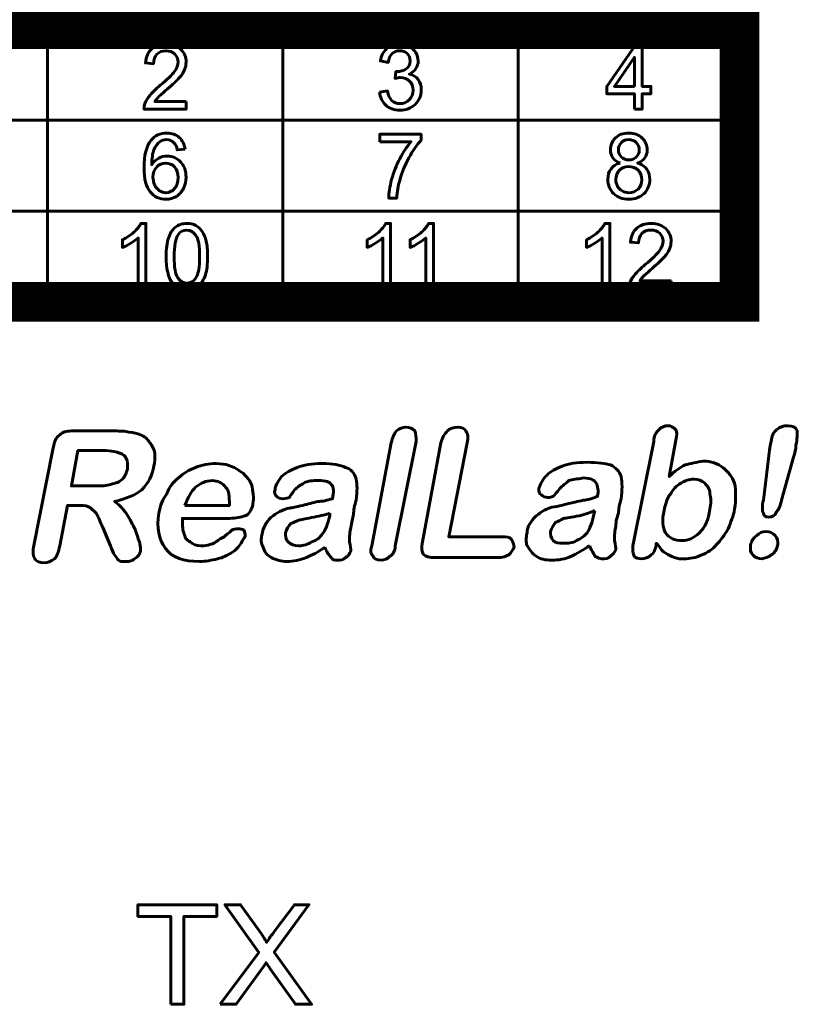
# Model space of a CAD drawing. Header units: millimetres. Extents: x -13 to 39, y -19 to 89.
# Tile 9 of 14: x 1 to 13, y 56 to 71. Entities that reach past the tile are written whole.
import ezdxf

# ---------------------------------------------------------------- set-up
doc = ezdxf.new("R2010")
doc.units = ezdxf.units.MM
doc.linetypes.add('K5LT_BASIC', pattern=[0])

msp = doc.modelspace()

# ---------------------------------------------------------------- linework, layer by layer
at = {"color": 150, "linetype": 'K5LT_BASIC', "lineweight": 60, "true_color": 0x0080ff}
for p, q in [((1.457, 70.701), (1.457, 66.554)), ((5.039, 66.554), (5.039, 70.701)), ((8.621, 70.701), (8.621, 66.554)), ((-1.91, 69.319), (11.989, 69.319)), ((-1.91, 67.936), (11.989, 67.936))]:
    msp.add_line(p, q, dxfattribs=at)
at = {"color": 150, "linetype": 'K5LT_BASIC', "true_color": 0x0080ff, "const_width": 0.6}
msp.add_lwpolyline([(-1.91, 66.554), (11.989, 66.554), (11.989, 70.701), (-1.91, 70.701)], close=True, dxfattribs=at)
at = {"color": 150, "linetype": 'K5LT_BASIC', "lineweight": 60, "true_color": 0x0080ff}
for points, knots in [([(3.57, 69.601), (3.57, 69.601), (3.57, 69.486), (3.57, 69.486), (2.927, 69.486), (2.927, 69.486), (2.927, 69.515), (2.931, 69.543), (2.941, 69.57), (2.958, 69.614), (2.984, 69.658), (3.021, 69.701), (3.057, 69.744), (3.109, 69.793), (3.176, 69.849), (3.281, 69.937), (3.353, 70.007), (3.39, 70.058), (3.428, 70.109), (3.446, 70.158), (3.446, 70.204), (3.446, 70.252), (3.429, 70.292), (3.395, 70.325), (3.362, 70.358), (3.317, 70.374), (3.263, 70.374), (3.205, 70.374), (3.159, 70.357), (3.125, 70.322), (3.09, 70.288), (3.073, 70.239), (3.072, 70.178), (3.072, 70.178), (2.95, 70.19), (2.95, 70.19), (2.959, 70.283), (2.99, 70.353), (3.045, 70.402), (3.1, 70.451), (3.173, 70.475), (3.266, 70.475), (3.359, 70.475), (3.432, 70.449), (3.487, 70.396), (3.541, 70.344), (3.568, 70.279), (3.568, 70.201), (3.568, 70.162), (3.56, 70.123), (3.544, 70.085), (3.528, 70.047), (3.502, 70.006), (3.465, 69.964), (3.428, 69.922), (3.367, 69.864), (3.282, 69.791), (3.21, 69.73), (3.164, 69.689), (3.144, 69.667), (3.123, 69.645), (3.107, 69.623), (3.093, 69.601), (3.093, 69.601), (3.57, 69.601), (3.57, 69.601)], [0, 0, 0, 0, 0.045455, 0.045455, 0.090909, 0.090909, 0.090909, 0.136364, 0.136364, 0.136364, 0.181818, 0.181818, 0.181818, 0.227273, 0.227273, 0.227273, 0.272727, 0.272727, 0.272727, 0.318182, 0.318182, 0.318182, 0.363636, 0.363636, 0.363636, 0.409091, 0.409091, 0.409091, 0.454545, 0.454545, 0.454545, 0.5, 0.5, 0.5, 0.545455, 0.545455, 0.545455, 0.590909, 0.590909, 0.590909, 0.636364, 0.636364, 0.636364, 0.681818, 0.681818, 0.681818, 0.727273, 0.727273, 0.727273, 0.772727, 0.772727, 0.772727, 0.818182, 0.818182, 0.818182, 0.863636, 0.863636, 0.863636, 0.909091, 0.909091, 0.909091, 0.954545, 0.954545, 0.954545, 1, 1, 1, 1]), ([(6.511, 69.747), (6.511, 69.747), (6.631, 69.764), (6.631, 69.764), (6.644, 69.695), (6.667, 69.645), (6.7, 69.615), (6.733, 69.585), (6.773, 69.57), (6.821, 69.57), (6.877, 69.57), (6.925, 69.589), (6.963, 69.629), (7.002, 69.668), (7.021, 69.717), (7.021, 69.775), (7.021, 69.831), (7.003, 69.877), (6.967, 69.913), (6.931, 69.949), (6.886, 69.967), (6.831, 69.967), (6.808, 69.967), (6.78, 69.962), (6.747, 69.953), (6.747, 69.953), (6.76, 70.059), (6.76, 70.059), (6.768, 70.058), (6.774, 70.058), (6.779, 70.058), (6.83, 70.058), (6.876, 70.072), (6.916, 70.098), (6.957, 70.125), (6.977, 70.166), (6.977, 70.222), (6.977, 70.266), (6.963, 70.303), (6.903, 70.361), (6.865, 70.376), (6.818, 70.376), (6.772, 70.376), (6.733, 70.361), (6.702, 70.331), (6.672, 70.301), (6.652, 70.257), (6.643, 70.197), (6.643, 70.197), (6.524, 70.219), (6.524, 70.219), (6.538, 70.3), (6.571, 70.363), (6.623, 70.408), (6.674, 70.453), (6.739, 70.475), (6.816, 70.475), (6.868, 70.475), (6.917, 70.463), (6.962, 70.44), (7.006, 70.417), (7.04, 70.386), (7.064, 70.346), (7.088, 70.306), (7.099, 70.264), (7.099, 70.219), (7.099, 70.177), (7.088, 70.138), (7.066, 70.104), (7.043, 70.069), (7.01, 70.041), (6.966, 70.02), (7.023, 70.007), (7.067, 69.979), (7.099, 69.937), (7.131, 69.894), (7.147, 69.841), (7.147, 69.778), (7.147, 69.692), (7.116, 69.619), (7.054, 69.559), (6.992, 69.499), (6.914, 69.469), (6.82, 69.469), (6.735, 69.469), (6.664, 69.495), (6.608, 69.547), (6.551, 69.598), (6.519, 69.665), (6.511, 69.747)], [0, 0, 0, 0, 0.033333, 0.033333, 0.033333, 0.066667, 0.066667, 0.066667, 0.1, 0.1, 0.1, 0.133333, 0.133333, 0.133333, 0.166667, 0.166667, 0.166667, 0.2, 0.2, 0.2, 0.233333, 0.233333, 0.233333, 0.266667, 0.266667, 0.266667, 0.3, 0.3, 0.3, 0.333333, 0.333333, 0.333333, 0.366667, 0.366667, 0.366667, 0.4, 0.4, 0.4, 0.433333, 0.433333, 0.466667, 0.466667, 0.466667, 0.5, 0.5, 0.5, 0.533333, 0.533333, 0.533333, 0.566667, 0.566667, 0.566667, 0.6, 0.6, 0.6, 0.633333, 0.633333, 0.633333, 0.666667, 0.666667, 0.666667, 0.7, 0.7, 0.7, 0.733333, 0.733333, 0.733333, 0.766667, 0.766667, 0.766667, 0.8, 0.8, 0.8, 0.833333, 0.833333, 0.833333, 0.866667, 0.866667, 0.866667, 0.9, 0.9, 0.9, 0.933333, 0.933333, 0.933333, 0.966667, 0.966667, 0.966667, 1, 1, 1, 1]), ([(10.39, 69.486), (10.39, 69.486), (10.39, 69.721), (10.39, 69.721), (9.969, 69.721), (9.969, 69.721), (9.969, 69.832), (9.969, 69.832), (10.412, 70.471), (10.412, 70.471), (10.509, 70.471), (10.509, 70.471), (10.509, 69.832), (10.509, 69.832), (10.641, 69.832), (10.641, 69.832), (10.641, 69.721), (10.641, 69.721), (10.509, 69.721), (10.509, 69.721), (10.509, 69.486), (10.509, 69.486), (10.39, 69.486), (10.39, 69.486)], [0, 0, 0, 0, 0.090909, 0.090909, 0.181818, 0.181818, 0.272727, 0.272727, 0.363636, 0.363636, 0.454545, 0.454545, 0.545455, 0.545455, 0.636364, 0.636364, 0.727273, 0.727273, 0.818182, 0.818182, 0.909091, 0.909091, 1, 1, 1, 1]), ([(10.39, 69.832), (10.39, 69.832), (10.39, 70.275), (10.39, 70.275), (10.086, 69.832), (10.086, 69.832), (10.39, 69.832), (10.39, 69.832)], [0, 0, 0, 0, 0.333333, 0.333333, 0.666667, 0.666667, 1, 1, 1, 1]), ([(3.552, 68.877), (3.552, 68.877), (3.434, 68.867), (3.434, 68.867), (3.424, 68.915), (3.409, 68.949), (3.389, 68.971), (3.357, 69.005), (3.317, 69.023), (3.269, 69.023), (3.231, 69.023), (3.197, 69.012), (3.168, 68.99), (3.131, 68.963), (3.101, 68.922), (3.079, 68.869), (3.058, 68.816), (3.046, 68.74), (3.046, 68.641), (3.074, 68.686), (3.109, 68.719), (3.151, 68.74), (3.192, 68.761), (3.236, 68.772), (3.281, 68.772), (3.361, 68.772), (3.429, 68.742), (3.485, 68.683), (3.54, 68.624), (3.568, 68.547), (3.568, 68.453), (3.568, 68.391), (3.555, 68.334), (3.529, 68.28), (3.503, 68.227), (3.467, 68.187), (3.421, 68.158), (3.375, 68.13), (3.323, 68.116), (3.264, 68.116), (3.165, 68.116), (3.084, 68.153), (3.022, 68.227), (2.959, 68.301), (2.928, 68.423), (2.928, 68.594), (2.928, 68.784), (2.962, 68.922), (3.032, 69.009), (3.092, 69.084), (3.174, 69.122), (3.276, 69.122), (3.353, 69.122), (3.416, 69.1), (3.464, 69.057), (3.513, 69.013), (3.542, 68.953), (3.552, 68.877)], [0, 0, 0, 0, 0.052632, 0.052632, 0.052632, 0.105263, 0.105263, 0.105263, 0.157895, 0.157895, 0.157895, 0.210526, 0.210526, 0.210526, 0.263158, 0.263158, 0.263158, 0.315789, 0.315789, 0.315789, 0.368421, 0.368421, 0.368421, 0.421053, 0.421053, 0.421053, 0.473684, 0.473684, 0.473684, 0.526316, 0.526316, 0.526316, 0.578947, 0.578947, 0.578947, 0.631579, 0.631579, 0.631579, 0.684211, 0.684211, 0.684211, 0.736842, 0.736842, 0.736842, 0.789474, 0.789474, 0.789474, 0.842105, 0.842105, 0.842105, 0.894737, 0.894737, 0.894737, 0.947368, 0.947368, 0.947368, 1, 1, 1, 1]), ([(6.516, 68.99), (6.516, 68.99), (6.516, 69.105), (6.516, 69.105), (7.143, 69.105), (7.143, 69.105), (7.143, 69.012), (7.143, 69.012), (7.081, 68.945), (7.02, 68.856), (6.959, 68.745), (6.898, 68.635), (6.852, 68.521), (6.819, 68.403), (6.795, 68.321), (6.779, 68.231), (6.773, 68.132), (6.773, 68.132), (6.651, 68.132), (6.651, 68.132), (6.652, 68.21), (6.667, 68.304), (6.696, 68.414), (6.725, 68.524), (6.765, 68.63), (6.819, 68.732), (6.872, 68.834), (6.929, 68.92), (6.99, 68.99), (6.99, 68.99), (6.516, 68.99), (6.516, 68.99)], [0, 0, 0, 0, 0.090909, 0.090909, 0.181818, 0.181818, 0.272727, 0.272727, 0.272727, 0.363636, 0.363636, 0.363636, 0.454545, 0.454545, 0.454545, 0.545455, 0.545455, 0.545455, 0.636364, 0.636364, 0.636364, 0.727273, 0.727273, 0.727273, 0.818182, 0.818182, 0.818182, 0.909091, 0.909091, 0.909091, 1, 1, 1, 1]), ([(10.171, 68.666), (10.121, 68.685), (10.085, 68.711), (10.061, 68.745), (10.037, 68.779), (10.025, 68.82), (10.025, 68.868), (10.025, 68.939), (10.05, 68.999), (10.101, 69.048), (10.152, 69.097), (10.219, 69.122), (10.303, 69.122), (10.388, 69.122), (10.456, 69.097), (10.559, 68.997), (10.585, 68.936), (10.585, 68.864), (10.585, 68.819), (10.573, 68.779), (10.549, 68.745), (10.526, 68.711), (10.49, 68.685), (10.442, 68.666), (10.501, 68.647), (10.546, 68.615), (10.577, 68.571), (10.608, 68.527), (10.624, 68.475), (10.624, 68.414), (10.624, 68.33), (10.594, 68.259), (10.536, 68.202), (10.477, 68.145), (10.4, 68.116), (10.209, 68.116), (10.132, 68.145), (10.074, 68.202), (10.015, 68.26), (9.986, 68.331), (9.986, 68.417), (9.986, 68.481), (10.002, 68.535), (10.034, 68.578), (10.066, 68.622), (10.112, 68.651), (10.171, 68.666)], [0, 0, 0, 0, 0.0625, 0.0625, 0.0625, 0.125, 0.125, 0.125, 0.1875, 0.1875, 0.1875, 0.25, 0.25, 0.25, 0.3125, 0.3125, 0.375, 0.375, 0.375, 0.4375, 0.4375, 0.4375, 0.5, 0.5, 0.5, 0.5625, 0.5625, 0.5625, 0.625, 0.625, 0.625, 0.6875, 0.6875, 0.6875, 0.75, 0.75, 0.8125, 0.8125, 0.8125, 0.875, 0.875, 0.875, 0.9375, 0.9375, 0.9375, 1, 1, 1, 1]), ([(10.147, 68.872), (10.147, 68.825), (10.162, 68.787), (10.191, 68.758), (10.22, 68.728), (10.259, 68.713), (10.306, 68.713), (10.352, 68.713), (10.39, 68.728), (10.419, 68.757), (10.448, 68.786), (10.463, 68.822), (10.463, 68.865), (10.463, 68.91), (10.448, 68.947), (10.418, 68.977), (10.388, 69.007), (10.35, 69.023), (10.305, 69.023), (10.259, 69.023), (10.221, 69.008), (10.191, 68.978), (10.162, 68.949), (10.147, 68.913), (10.147, 68.872)], [0, 0, 0, 0, 0.125, 0.125, 0.125, 0.25, 0.25, 0.25, 0.375, 0.375, 0.375, 0.5, 0.5, 0.5, 0.625, 0.625, 0.625, 0.75, 0.75, 0.75, 0.875, 0.875, 0.875, 1, 1, 1, 1]), ([(3.064, 68.452), (3.064, 68.41), (3.073, 68.37), (3.108, 68.294), (3.132, 68.265), (3.163, 68.245), (3.194, 68.225), (3.227, 68.215), (3.262, 68.215), (3.313, 68.215), (3.357, 68.236), (3.392, 68.277), (3.428, 68.318), (3.446, 68.374), (3.446, 68.445), (3.446, 68.513), (3.429, 68.567), (3.393, 68.606), (3.358, 68.645), (3.313, 68.665), (3.258, 68.665), (3.204, 68.665), (3.158, 68.645), (3.121, 68.606), (3.083, 68.567), (3.064, 68.515), (3.064, 68.452)], [0, 0, 0, 0, 0.111111, 0.111111, 0.222222, 0.222222, 0.222222, 0.333333, 0.333333, 0.333333, 0.444444, 0.444444, 0.444444, 0.555556, 0.555556, 0.555556, 0.666667, 0.666667, 0.666667, 0.777778, 0.777778, 0.777778, 0.888889, 0.888889, 0.888889, 1, 1, 1, 1]), ([(10.108, 68.417), (10.108, 68.382), (10.116, 68.349), (10.131, 68.316), (10.147, 68.284), (10.171, 68.259), (10.203, 68.242), (10.235, 68.224), (10.269, 68.215), (10.306, 68.215), (10.363, 68.215), (10.41, 68.234), (10.447, 68.271), (10.484, 68.308), (10.502, 68.355), (10.502, 68.412), (10.502, 68.471), (10.483, 68.519), (10.445, 68.557), (10.407, 68.595), (10.359, 68.614), (10.302, 68.614), (10.245, 68.614), (10.199, 68.595), (10.163, 68.558), (10.126, 68.52), (10.108, 68.473), (10.108, 68.417)], [0, 0, 0, 0, 0.111111, 0.111111, 0.111111, 0.222222, 0.222222, 0.222222, 0.333333, 0.333333, 0.333333, 0.444444, 0.444444, 0.444444, 0.555556, 0.555556, 0.555556, 0.666667, 0.666667, 0.666667, 0.777778, 0.777778, 0.777778, 0.888889, 0.888889, 0.888889, 1, 1, 1, 1]), ([(2.958, 66.758), (2.958, 66.758), (2.839, 66.758), (2.839, 66.758), (2.839, 67.528), (2.839, 67.528), (2.81, 67.5), (2.772, 67.473), (2.726, 67.445), (2.679, 67.417), (2.637, 67.396), (2.6, 67.383), (2.6, 67.383), (2.6, 67.5), (2.6, 67.5), (2.667, 67.531), (2.725, 67.57), (2.775, 67.615), (2.825, 67.66), (2.86, 67.704), (2.881, 67.747), (2.881, 67.747), (2.958, 67.747), (2.958, 67.747), (2.958, 66.758), (2.958, 66.758)], [0, 0, 0, 0, 0.111111, 0.111111, 0.222222, 0.222222, 0.222222, 0.333333, 0.333333, 0.333333, 0.444444, 0.444444, 0.444444, 0.555556, 0.555556, 0.555556, 0.666667, 0.666667, 0.666667, 0.777778, 0.777778, 0.777778, 0.888889, 0.888889, 1, 1, 1, 1]), ([(3.264, 67.244), (3.264, 67.36), (3.276, 67.454), (3.3, 67.525), (3.323, 67.596), (3.358, 67.651), (3.405, 67.689), (3.451, 67.728), (3.51, 67.747), (3.58, 67.747), (3.632, 67.747), (3.678, 67.736), (3.717, 67.715), (3.756, 67.694), (3.789, 67.663), (3.814, 67.623), (3.839, 67.583), (3.859, 67.534), (3.874, 67.476), (3.888, 67.419), (3.896, 67.341), (3.896, 67.244), (3.896, 67.128), (3.884, 67.035), (3.861, 66.963), (3.837, 66.892), (3.802, 66.837), (3.756, 66.799), (3.71, 66.76), (3.651, 66.741), (3.58, 66.741), (3.487, 66.741), (3.413, 66.775), (3.36, 66.842), (3.296, 66.925), (3.264, 67.059), (3.264, 67.244)], [0, 0, 0, 0, 0.083333, 0.083333, 0.083333, 0.166667, 0.166667, 0.166667, 0.25, 0.25, 0.25, 0.333333, 0.333333, 0.333333, 0.416667, 0.416667, 0.416667, 0.5, 0.5, 0.5, 0.583333, 0.583333, 0.583333, 0.666667, 0.666667, 0.666667, 0.75, 0.75, 0.75, 0.833333, 0.833333, 0.833333, 0.916667, 0.916667, 0.916667, 1, 1, 1, 1]), ([(6.681, 66.758), (6.681, 66.758), (6.562, 66.758), (6.562, 66.758), (6.562, 67.528), (6.562, 67.528), (6.534, 67.5), (6.496, 67.473), (6.449, 67.445), (6.403, 67.417), (6.361, 67.396), (6.324, 67.383), (6.324, 67.383), (6.324, 67.5), (6.324, 67.5), (6.39, 67.531), (6.449, 67.57), (6.499, 67.615), (6.548, 67.66), (6.584, 67.704), (6.605, 67.747), (6.605, 67.747), (6.681, 67.747), (6.681, 67.747), (6.681, 66.758), (6.681, 66.758)], [0, 0, 0, 0, 0.111111, 0.111111, 0.222222, 0.222222, 0.222222, 0.333333, 0.333333, 0.333333, 0.444444, 0.444444, 0.444444, 0.555556, 0.555556, 0.555556, 0.666667, 0.666667, 0.666667, 0.777778, 0.777778, 0.777778, 0.888889, 0.888889, 1, 1, 1, 1]), ([(7.334, 66.758), (7.334, 66.758), (7.215, 66.758), (7.215, 66.758), (7.215, 67.528), (7.215, 67.528), (7.187, 67.5), (7.149, 67.473), (7.102, 67.445), (7.056, 67.417), (7.014, 67.396), (6.977, 67.383), (6.977, 67.383), (6.977, 67.5), (6.977, 67.5), (7.043, 67.531), (7.102, 67.57), (7.152, 67.615), (7.201, 67.66), (7.237, 67.704), (7.258, 67.747), (7.258, 67.747), (7.334, 67.747), (7.334, 67.747), (7.334, 66.758), (7.334, 66.758)], [0, 0, 0, 0, 0.111111, 0.111111, 0.222222, 0.222222, 0.222222, 0.333333, 0.333333, 0.333333, 0.444444, 0.444444, 0.444444, 0.555556, 0.555556, 0.555556, 0.666667, 0.666667, 0.666667, 0.777778, 0.777778, 0.777778, 0.888889, 0.888889, 1, 1, 1, 1]), ([(10.018, 66.758), (10.018, 66.758), (9.899, 66.758), (9.899, 66.758), (9.899, 67.528), (9.899, 67.528), (9.87, 67.5), (9.833, 67.473), (9.786, 67.445), (9.74, 67.417), (9.698, 67.396), (9.661, 67.383), (9.661, 67.383), (9.661, 67.5), (9.661, 67.5), (9.727, 67.531), (9.785, 67.57), (9.835, 67.615), (9.885, 67.66), (9.921, 67.704), (9.941, 67.747), (9.941, 67.747), (10.018, 67.747), (10.018, 67.747), (10.018, 66.758), (10.018, 66.758)], [0, 0, 0, 0, 0.111111, 0.111111, 0.222222, 0.222222, 0.222222, 0.333333, 0.333333, 0.333333, 0.444444, 0.444444, 0.444444, 0.555556, 0.555556, 0.555556, 0.666667, 0.666667, 0.666667, 0.777778, 0.777778, 0.777778, 0.888889, 0.888889, 1, 1, 1, 1]), ([(10.949, 66.873), (10.949, 66.873), (10.949, 66.758), (10.949, 66.758), (10.307, 66.758), (10.307, 66.758), (10.306, 66.787), (10.311, 66.815), (10.321, 66.842), (10.337, 66.886), (10.364, 66.93), (10.4, 66.973), (10.437, 67.016), (10.489, 67.065), (10.556, 67.121), (10.661, 67.209), (10.732, 67.279), (10.77, 67.33), (10.807, 67.381), (10.826, 67.43), (10.826, 67.476), (10.826, 67.524), (10.809, 67.564), (10.775, 67.597), (10.741, 67.63), (10.697, 67.646), (10.642, 67.646), (10.585, 67.646), (10.539, 67.629), (10.504, 67.594), (10.47, 67.559), (10.452, 67.511), (10.452, 67.45), (10.452, 67.45), (10.33, 67.462), (10.33, 67.462), (10.338, 67.555), (10.37, 67.625), (10.425, 67.674), (10.479, 67.722), (10.553, 67.747), (10.645, 67.747), (10.738, 67.747), (10.812, 67.721), (10.866, 67.668), (10.921, 67.616), (10.948, 67.55), (10.948, 67.473), (10.948, 67.434), (10.94, 67.395), (10.924, 67.357), (10.908, 67.318), (10.882, 67.278), (10.845, 67.236), (10.808, 67.194), (10.746, 67.136), (10.661, 67.063), (10.59, 67.002), (10.544, 66.96), (10.523, 66.939), (10.503, 66.917), (10.486, 66.895), (10.473, 66.873), (10.473, 66.873), (10.949, 66.873), (10.949, 66.873)], [0, 0, 0, 0, 0.045455, 0.045455, 0.090909, 0.090909, 0.090909, 0.136364, 0.136364, 0.136364, 0.181818, 0.181818, 0.181818, 0.227273, 0.227273, 0.227273, 0.272727, 0.272727, 0.272727, 0.318182, 0.318182, 0.318182, 0.363636, 0.363636, 0.363636, 0.409091, 0.409091, 0.409091, 0.454545, 0.454545, 0.454545, 0.5, 0.5, 0.5, 0.545455, 0.545455, 0.545455, 0.590909, 0.590909, 0.590909, 0.636364, 0.636364, 0.636364, 0.681818, 0.681818, 0.681818, 0.727273, 0.727273, 0.727273, 0.772727, 0.772727, 0.772727, 0.818182, 0.818182, 0.818182, 0.863636, 0.863636, 0.863636, 0.909091, 0.909091, 0.909091, 0.954545, 0.954545, 0.954545, 1, 1, 1, 1]), ([(3.386, 67.243), (3.386, 67.081), (3.405, 66.973), (3.442, 66.92), (3.479, 66.867), (3.525, 66.84), (3.58, 66.84), (3.635, 66.84), (3.681, 66.867), (3.718, 66.92), (3.755, 66.974), (3.774, 67.082), (3.774, 67.243), (3.774, 67.405), (3.755, 67.513), (3.718, 67.566), (3.681, 67.62), (3.634, 67.646), (3.579, 67.646), (3.524, 67.646), (3.48, 67.623), (3.447, 67.576), (3.407, 67.516), (3.386, 67.405), (3.386, 67.243)], [0, 0, 0, 0, 0.125, 0.125, 0.125, 0.25, 0.25, 0.25, 0.375, 0.375, 0.375, 0.5, 0.5, 0.5, 0.625, 0.625, 0.625, 0.75, 0.75, 0.75, 0.875, 0.875, 0.875, 1, 1, 1, 1]), ([(1.903, 63.457), (1.903, 63.457), (1.764, 63.457), (1.764, 63.457), (1.645, 62.842), (1.645, 62.842), (1.624, 62.741), (1.605, 62.682), (1.565, 62.643), (1.505, 62.603), (1.466, 62.583), (1.347, 62.583), (1.287, 62.603), (1.267, 62.643), (1.248, 62.682), (1.227, 62.741), (1.248, 62.821), (1.248, 62.821), (1.546, 64.331), (1.546, 64.331), (1.565, 64.43), (1.585, 64.49), (1.645, 64.529), (1.684, 64.57), (1.744, 64.589), (1.823, 64.589), (1.823, 64.589), (2.479, 64.589), (2.479, 64.589), (2.578, 64.589), (2.637, 64.589), (2.697, 64.57), (2.777, 64.57), (2.816, 64.549), (2.876, 64.529), (2.935, 64.51), (2.976, 64.47), (3.015, 64.41), (3.056, 64.371), (3.075, 64.311), (3.095, 64.251), (3.095, 64.192), (3.095, 64.112), (3.075, 64.052), (3.056, 63.914), (2.995, 63.795), (2.896, 63.695), (2.797, 63.616), (2.658, 63.557), (2.479, 63.516), (2.538, 63.477), (2.598, 63.417), (2.658, 63.337), (2.697, 63.278), (2.737, 63.199), (2.777, 63.119), (2.816, 63.039), (2.836, 62.961), (2.857, 62.901), (2.876, 62.821), (2.876, 62.782), (2.876, 62.762), (2.857, 62.722), (2.857, 62.702), (2.836, 62.682), (2.816, 62.663), (2.777, 62.643), (2.757, 62.622), (2.717, 62.603), (2.678, 62.603), (2.637, 62.603), (2.598, 62.603), (2.559, 62.603), (2.538, 62.622), (2.518, 62.643), (2.499, 62.682), (2.479, 62.702), (2.459, 62.741), (2.44, 62.782), (2.419, 62.842), (2.419, 62.842), (2.3, 63.119), (2.3, 63.119), (2.261, 63.199), (2.24, 63.278), (2.201, 63.337), (2.161, 63.378), (2.121, 63.417), (2.082, 63.437), (2.041, 63.457), (1.982, 63.457), (1.903, 63.457)], [0, 0, 0, 0, 0.032258, 0.032258, 0.064516, 0.064516, 0.064516, 0.096774, 0.096774, 0.096774, 0.129032, 0.129032, 0.16129, 0.16129, 0.16129, 0.193548, 0.193548, 0.193548, 0.225806, 0.225806, 0.225806, 0.258065, 0.258065, 0.258065, 0.290323, 0.290323, 0.290323, 0.322581, 0.322581, 0.322581, 0.354839, 0.354839, 0.354839, 0.387097, 0.387097, 0.387097, 0.419355, 0.419355, 0.419355, 0.451613, 0.451613, 0.451613, 0.483871, 0.483871, 0.483871, 0.516129, 0.516129, 0.516129, 0.548387, 0.548387, 0.548387, 0.580645, 0.580645, 0.580645, 0.612903, 0.612903, 0.612903, 0.645161, 0.645161, 0.645161, 0.677419, 0.677419, 0.677419, 0.709677, 0.709677, 0.709677, 0.741935, 0.741935, 0.741935, 0.774194, 0.774194, 0.774194, 0.806452, 0.806452, 0.806452, 0.83871, 0.83871, 0.83871, 0.870968, 0.870968, 0.870968, 0.903226, 0.903226, 0.903226, 0.935484, 0.935484, 0.935484, 0.967742, 0.967742, 0.967742, 1, 1, 1, 1]), ([(6.393, 62.842), (6.393, 62.842), (6.691, 64.41), (6.691, 64.41), (6.711, 64.49), (6.73, 64.549), (6.77, 64.589), (6.81, 64.629), (6.869, 64.648), (6.909, 64.648), (6.968, 64.648), (7.009, 64.629), (7.048, 64.589), (7.068, 64.549), (7.068, 64.49), (7.068, 64.43), (7.068, 64.43), (6.75, 62.842), (6.75, 62.842), (6.75, 62.762), (6.711, 62.702), (6.67, 62.682), (6.631, 62.643), (6.592, 62.622), (6.472, 62.622), (6.432, 62.643), (6.413, 62.682), (6.372, 62.722), (6.372, 62.762), (6.393, 62.842)], [0, 0, 0, 0, 0.1, 0.1, 0.1, 0.2, 0.2, 0.2, 0.3, 0.3, 0.3, 0.4, 0.4, 0.4, 0.5, 0.5, 0.5, 0.6, 0.6, 0.6, 0.7, 0.7, 0.7, 0.8, 0.8, 0.9, 0.9, 0.9, 1, 1, 1, 1]), ([(7.843, 64.41), (7.843, 64.41), (7.564, 62.98), (7.564, 62.98), (8.379, 62.98), (8.379, 62.98), (8.439, 62.98), (8.498, 62.98), (8.519, 62.94), (8.538, 62.901), (8.558, 62.861), (8.558, 62.821), (8.538, 62.782), (8.519, 62.741), (8.478, 62.702), (8.439, 62.682), (8.379, 62.663), (8.32, 62.663), (8.32, 62.663), (7.366, 62.663), (7.366, 62.663), (7.266, 62.663), (7.207, 62.682), (7.188, 62.702), (7.147, 62.741), (7.147, 62.821), (7.167, 62.901), (7.167, 62.901), (7.445, 64.41), (7.445, 64.41), (7.465, 64.49), (7.504, 64.549), (7.545, 64.589), (7.584, 64.629), (7.644, 64.648), (7.763, 64.648), (7.802, 64.629), (7.823, 64.589), (7.862, 64.549), (7.862, 64.49), (7.843, 64.41)], [0, 0, 0, 0, 0.071429, 0.071429, 0.142857, 0.142857, 0.142857, 0.214286, 0.214286, 0.214286, 0.285714, 0.285714, 0.285714, 0.357143, 0.357143, 0.357143, 0.428571, 0.428571, 0.428571, 0.5, 0.5, 0.5, 0.571429, 0.571429, 0.571429, 0.642857, 0.642857, 0.642857, 0.714286, 0.714286, 0.714286, 0.785714, 0.785714, 0.785714, 0.857143, 0.857143, 0.928571, 0.928571, 0.928571, 1, 1, 1, 1]), ([(11.021, 64.45), (11.021, 64.45), (10.921, 63.894), (10.921, 63.894), (11.001, 63.974), (11.081, 64.033), (11.16, 64.073), (11.239, 64.093), (11.34, 64.112), (11.438, 64.132), (11.558, 64.132), (11.657, 64.093), (11.736, 64.033), (11.816, 63.974), (11.876, 63.894), (11.915, 63.795), (11.935, 63.676), (11.935, 63.557), (11.915, 63.397), (11.895, 63.298), (11.856, 63.199), (11.816, 63.099), (11.757, 63), (11.697, 62.92), (11.638, 62.861), (11.578, 62.782), (11.498, 62.741), (11.418, 62.702), (11.319, 62.663), (11.239, 62.643), (11.141, 62.643), (11.1, 62.643), (11.04, 62.643), (11.001, 62.663), (10.942, 62.682), (10.902, 62.702), (10.882, 62.722), (10.843, 62.741), (10.822, 62.762), (10.802, 62.782), (10.783, 62.801), (10.763, 62.842), (10.723, 62.881), (10.723, 62.881), (10.723, 62.842), (10.723, 62.842), (10.703, 62.782), (10.683, 62.722), (10.644, 62.702), (10.604, 62.663), (10.545, 62.643), (10.504, 62.643), (10.445, 62.643), (10.405, 62.663), (10.385, 62.682), (10.366, 62.722), (10.366, 62.782), (10.366, 62.842), (10.366, 62.842), (10.683, 64.43), (10.683, 64.43), (10.683, 64.51), (10.723, 64.57), (10.763, 64.609), (10.802, 64.648), (10.843, 64.669), (10.902, 64.669), (10.942, 64.669), (10.981, 64.648), (11.021, 64.609), (11.04, 64.57), (11.04, 64.529), (11.021, 64.45)], [0, 0, 0, 0, 0.041667, 0.041667, 0.041667, 0.083333, 0.083333, 0.083333, 0.125, 0.125, 0.125, 0.166667, 0.166667, 0.166667, 0.208333, 0.208333, 0.208333, 0.25, 0.25, 0.25, 0.291667, 0.291667, 0.291667, 0.333333, 0.333333, 0.333333, 0.375, 0.375, 0.375, 0.416667, 0.416667, 0.416667, 0.458333, 0.458333, 0.458333, 0.5, 0.5, 0.5, 0.541667, 0.541667, 0.541667, 0.583333, 0.583333, 0.583333, 0.625, 0.625, 0.625, 0.666667, 0.666667, 0.666667, 0.708333, 0.708333, 0.708333, 0.75, 0.75, 0.75, 0.791667, 0.791667, 0.791667, 0.833333, 0.833333, 0.833333, 0.875, 0.875, 0.875, 0.916667, 0.916667, 0.916667, 0.958333, 0.958333, 0.958333, 1, 1, 1, 1]), ([(12.353, 63.536), (12.353, 63.536), (12.431, 64.172), (12.431, 64.172), (12.451, 64.291), (12.451, 64.391), (12.472, 64.43), (12.472, 64.51), (12.511, 64.57), (12.55, 64.609), (12.61, 64.648), (12.651, 64.669), (12.729, 64.669), (12.789, 64.669), (12.848, 64.648), (12.869, 64.589), (12.869, 64.549), (12.869, 64.47), (12.848, 64.371), (12.848, 64.311), (12.829, 64.251), (12.809, 64.192), (12.809, 64.192), (12.63, 63.536), (12.63, 63.536), (12.61, 63.457), (12.591, 63.397), (12.55, 63.358), (12.531, 63.298), (12.491, 63.278), (12.431, 63.278), (12.392, 63.278), (12.353, 63.298), (12.353, 63.337), (12.332, 63.378), (12.332, 63.457), (12.353, 63.536)], [0, 0, 0, 0, 0.083333, 0.083333, 0.083333, 0.166667, 0.166667, 0.166667, 0.25, 0.25, 0.25, 0.333333, 0.333333, 0.333333, 0.416667, 0.416667, 0.416667, 0.5, 0.5, 0.5, 0.583333, 0.583333, 0.583333, 0.666667, 0.666667, 0.666667, 0.75, 0.75, 0.75, 0.833333, 0.833333, 0.833333, 0.916667, 0.916667, 0.916667, 1, 1, 1, 1]), ([(2.3, 64.291), (2.3, 64.291), (1.922, 64.291), (1.922, 64.291), (1.823, 63.754), (1.823, 63.754), (2.181, 63.754), (2.181, 63.754), (2.28, 63.754), (2.36, 63.754), (2.419, 63.775), (2.499, 63.795), (2.559, 63.814), (2.598, 63.855), (2.637, 63.894), (2.658, 63.953), (2.678, 64.013), (2.678, 64.073), (2.678, 64.132), (2.658, 64.172), (2.637, 64.212), (2.618, 64.231), (2.559, 64.251), (2.518, 64.272), (2.44, 64.291), (2.3, 64.291)], [0, 0, 0, 0, 0.111111, 0.111111, 0.222222, 0.222222, 0.333333, 0.333333, 0.333333, 0.444444, 0.444444, 0.444444, 0.555556, 0.555556, 0.555556, 0.666667, 0.666667, 0.666667, 0.777778, 0.777778, 0.777778, 0.888889, 0.888889, 0.888889, 1, 1, 1, 1]), ([(4.227, 63.259), (4.227, 63.259), (3.512, 63.259), (3.512, 63.259), (3.512, 63.179), (3.512, 63.099), (3.532, 63.039), (3.551, 62.98), (3.572, 62.92), (3.631, 62.901), (3.671, 62.861), (3.73, 62.842), (3.79, 62.842), (3.849, 62.842), (3.89, 62.842), (3.929, 62.861), (3.949, 62.861), (3.989, 62.881), (4.028, 62.901), (4.069, 62.94), (4.108, 62.961), (4.147, 62.98), (4.168, 63), (4.227, 63.039), (4.266, 63.08), (4.287, 63.099), (4.326, 63.099), (4.367, 63.099), (4.386, 63.099), (4.426, 63.099), (4.445, 63.08), (4.466, 63.06), (4.466, 63.02), (4.466, 62.98), (4.445, 62.961), (4.426, 62.92), (4.406, 62.881), (4.367, 62.821), (4.326, 62.782), (4.266, 62.741), (4.207, 62.702), (4.128, 62.663), (4.048, 62.643), (3.949, 62.622), (3.87, 62.603), (3.771, 62.603), (3.532, 62.603), (3.354, 62.663), (3.254, 62.801), (3.155, 62.94), (3.115, 63.119), (3.155, 63.337), (3.175, 63.457), (3.214, 63.557), (3.274, 63.635), (3.313, 63.735), (3.373, 63.814), (3.453, 63.874), (3.532, 63.953), (3.611, 63.993), (3.711, 64.033), (3.81, 64.073), (3.909, 64.093), (4.028, 64.093), (4.168, 64.093), (4.287, 64.052), (4.367, 63.993), (4.466, 63.933), (4.525, 63.855), (4.564, 63.775), (4.585, 63.676), (4.605, 63.576), (4.585, 63.477), (4.564, 63.378), (4.525, 63.318), (4.466, 63.298), (4.406, 63.278), (4.326, 63.259), (4.227, 63.259)], [0, 0, 0, 0, 0.038462, 0.038462, 0.038462, 0.076923, 0.076923, 0.076923, 0.115385, 0.115385, 0.115385, 0.153846, 0.153846, 0.153846, 0.192308, 0.192308, 0.192308, 0.230769, 0.230769, 0.230769, 0.269231, 0.269231, 0.269231, 0.307692, 0.307692, 0.307692, 0.346154, 0.346154, 0.346154, 0.384615, 0.384615, 0.384615, 0.423077, 0.423077, 0.423077, 0.461538, 0.461538, 0.461538, 0.5, 0.5, 0.5, 0.538462, 0.538462, 0.538462, 0.576923, 0.576923, 0.576923, 0.615385, 0.615385, 0.615385, 0.653846, 0.653846, 0.653846, 0.692308, 0.692308, 0.692308, 0.730769, 0.730769, 0.730769, 0.769231, 0.769231, 0.769231, 0.807692, 0.807692, 0.807692, 0.846154, 0.846154, 0.846154, 0.884615, 0.884615, 0.884615, 0.923077, 0.923077, 0.923077, 0.961538, 0.961538, 0.961538, 1, 1, 1, 1]), ([(5.678, 62.821), (5.577, 62.741), (5.479, 62.702), (5.399, 62.663), (5.3, 62.622), (5.201, 62.603), (5.101, 62.603), (5.022, 62.603), (4.942, 62.622), (4.862, 62.663), (4.803, 62.702), (4.763, 62.741), (4.743, 62.821), (4.704, 62.881), (4.704, 62.94), (4.724, 63.02), (4.743, 63.119), (4.784, 63.199), (4.862, 63.278), (4.942, 63.337), (5.041, 63.397), (5.141, 63.417), (5.181, 63.417), (5.24, 63.437), (5.339, 63.457), (5.419, 63.477), (5.499, 63.497), (5.577, 63.516), (5.637, 63.516), (5.717, 63.536), (5.797, 63.557), (5.816, 63.656), (5.816, 63.735), (5.776, 63.775), (5.756, 63.814), (5.697, 63.834), (5.577, 63.834), (5.499, 63.834), (5.419, 63.834), (5.359, 63.795), (5.32, 63.775), (5.26, 63.735), (5.22, 63.695), (5.181, 63.635), (5.141, 63.596), (5.141, 63.576), (5.121, 63.576), (5.082, 63.557), (5.041, 63.557), (5.002, 63.557), (4.962, 63.576), (4.942, 63.596), (4.922, 63.616), (4.903, 63.656), (4.922, 63.695), (4.922, 63.754), (4.962, 63.814), (5.022, 63.894), (5.082, 63.953), (5.16, 63.993), (5.26, 64.033), (5.359, 64.073), (5.479, 64.093), (5.637, 64.093), (5.797, 64.093), (5.916, 64.073), (5.996, 64.033), (6.074, 64.013), (6.134, 63.953), (6.154, 63.855), (6.174, 63.775), (6.174, 63.676), (6.154, 63.536), (6.134, 63.457), (6.115, 63.378), (6.115, 63.318), (6.095, 63.259), (6.095, 63.199), (6.074, 63.119), (6.055, 63.06), (6.055, 62.98), (6.055, 62.901), (6.074, 62.842), (6.074, 62.782), (6.074, 62.762), (6.055, 62.722), (6.035, 62.682), (5.996, 62.663), (5.955, 62.622), (5.916, 62.622), (5.875, 62.622), (5.836, 62.622), (5.797, 62.622), (5.776, 62.663), (5.737, 62.702), (5.717, 62.741), (5.678, 62.821)], [0, 0, 0, 0, 0.03125, 0.03125, 0.03125, 0.0625, 0.0625, 0.0625, 0.09375, 0.09375, 0.09375, 0.125, 0.125, 0.125, 0.15625, 0.15625, 0.15625, 0.1875, 0.1875, 0.1875, 0.21875, 0.21875, 0.21875, 0.25, 0.25, 0.25, 0.28125, 0.28125, 0.28125, 0.3125, 0.3125, 0.3125, 0.34375, 0.34375, 0.34375, 0.375, 0.375, 0.375, 0.40625, 0.40625, 0.40625, 0.4375, 0.4375, 0.4375, 0.46875, 0.46875, 0.46875, 0.5, 0.5, 0.5, 0.53125, 0.53125, 0.53125, 0.5625, 0.5625, 0.5625, 0.59375, 0.59375, 0.59375, 0.625, 0.625, 0.625, 0.65625, 0.65625, 0.65625, 0.6875, 0.6875, 0.6875, 0.71875, 0.71875, 0.71875, 0.75, 0.75, 0.75, 0.78125, 0.78125, 0.78125, 0.8125, 0.8125, 0.8125, 0.84375, 0.84375, 0.84375, 0.875, 0.875, 0.875, 0.90625, 0.90625, 0.90625, 0.9375, 0.9375, 0.9375, 0.96875, 0.96875, 0.96875, 1, 1, 1, 1]), ([(9.71, 62.842), (9.61, 62.782), (9.511, 62.722), (9.432, 62.682), (9.333, 62.643), (9.234, 62.622), (9.134, 62.622), (9.035, 62.622), (8.955, 62.643), (8.895, 62.682), (8.836, 62.722), (8.796, 62.782), (8.757, 62.842), (8.737, 62.901), (8.737, 62.961), (8.757, 63.039), (8.757, 63.14), (8.817, 63.218), (8.895, 63.298), (8.975, 63.358), (9.055, 63.417), (9.174, 63.437), (9.214, 63.437), (9.273, 63.457), (9.353, 63.477), (9.452, 63.497), (9.532, 63.516), (9.61, 63.536), (9.67, 63.536), (9.75, 63.557), (9.83, 63.596), (9.849, 63.676), (9.83, 63.754), (9.809, 63.795), (9.789, 63.834), (9.73, 63.874), (9.61, 63.874), (9.511, 63.855), (9.452, 63.855), (9.392, 63.834), (9.353, 63.795), (9.293, 63.754), (9.253, 63.715), (9.214, 63.656), (9.174, 63.616), (9.154, 63.596), (9.154, 63.596), (9.115, 63.576), (9.074, 63.576), (9.035, 63.576), (8.995, 63.596), (8.975, 63.616), (8.936, 63.635), (8.936, 63.676), (8.936, 63.715), (8.955, 63.775), (8.995, 63.855), (9.055, 63.914), (9.115, 63.974), (9.193, 64.013), (9.293, 64.052), (9.392, 64.093), (9.511, 64.112), (9.67, 64.112), (9.83, 64.112), (9.949, 64.093), (10.027, 64.073), (10.107, 64.033), (10.167, 63.974), (10.187, 63.894), (10.206, 63.795), (10.206, 63.695), (10.187, 63.557), (10.167, 63.477), (10.147, 63.397), (10.147, 63.337), (10.128, 63.278), (10.107, 63.218), (10.107, 63.14), (10.087, 63.08), (10.087, 63), (10.087, 62.92), (10.107, 62.861), (10.107, 62.801), (10.107, 62.782), (10.087, 62.741), (10.068, 62.722), (10.027, 62.682), (9.988, 62.643), (9.949, 62.643), (9.889, 62.643), (9.869, 62.643), (9.83, 62.663), (9.789, 62.682), (9.77, 62.722), (9.73, 62.782), (9.71, 62.842)], [0, 0, 0, 0, 0.03125, 0.03125, 0.03125, 0.0625, 0.0625, 0.0625, 0.09375, 0.09375, 0.09375, 0.125, 0.125, 0.125, 0.15625, 0.15625, 0.15625, 0.1875, 0.1875, 0.1875, 0.21875, 0.21875, 0.21875, 0.25, 0.25, 0.25, 0.28125, 0.28125, 0.28125, 0.3125, 0.3125, 0.3125, 0.34375, 0.34375, 0.34375, 0.375, 0.375, 0.375, 0.40625, 0.40625, 0.40625, 0.4375, 0.4375, 0.4375, 0.46875, 0.46875, 0.46875, 0.5, 0.5, 0.5, 0.53125, 0.53125, 0.53125, 0.5625, 0.5625, 0.5625, 0.59375, 0.59375, 0.59375, 0.625, 0.625, 0.625, 0.65625, 0.65625, 0.65625, 0.6875, 0.6875, 0.6875, 0.71875, 0.71875, 0.71875, 0.75, 0.75, 0.75, 0.78125, 0.78125, 0.78125, 0.8125, 0.8125, 0.8125, 0.84375, 0.84375, 0.84375, 0.875, 0.875, 0.875, 0.90625, 0.90625, 0.90625, 0.9375, 0.9375, 0.9375, 0.96875, 0.96875, 0.96875, 1, 1, 1, 1]), ([(3.551, 63.457), (3.551, 63.457), (4.227, 63.457), (4.227, 63.457), (4.227, 63.596), (4.227, 63.676), (4.168, 63.735), (4.128, 63.795), (4.048, 63.834), (3.969, 63.834), (3.87, 63.834), (3.79, 63.795), (3.711, 63.735), (3.652, 63.676), (3.592, 63.576), (3.551, 63.457)], [0, 0, 0, 0, 0.2, 0.2, 0.2, 0.4, 0.4, 0.4, 0.6, 0.6, 0.6, 0.8, 0.8, 0.8, 1, 1, 1, 1]), ([(10.843, 63.378), (10.802, 63.238), (10.822, 63.119), (10.862, 63.039), (10.921, 62.961), (11.001, 62.92), (11.12, 62.92), (11.2, 62.92), (11.299, 62.961), (11.379, 63.039), (11.459, 63.119), (11.518, 63.238), (11.537, 63.397), (11.558, 63.477), (11.558, 63.576), (11.537, 63.635), (11.537, 63.715), (11.498, 63.754), (11.459, 63.795), (11.418, 63.834), (11.359, 63.855), (11.299, 63.855), (11.219, 63.855), (11.16, 63.834), (11.1, 63.795), (11.021, 63.754), (10.981, 63.695), (10.942, 63.635), (10.882, 63.557), (10.862, 63.477), (10.843, 63.378)], [0, 0, 0, 0, 0.1, 0.1, 0.1, 0.2, 0.2, 0.2, 0.3, 0.3, 0.3, 0.4, 0.4, 0.4, 0.5, 0.5, 0.5, 0.6, 0.6, 0.6, 0.7, 0.7, 0.7, 0.8, 0.8, 0.8, 0.9, 0.9, 0.9, 1, 1, 1, 1]), ([(9.789, 63.378), (9.73, 63.358), (9.651, 63.318), (9.551, 63.298), (9.432, 63.278), (9.353, 63.259), (9.312, 63.259), (9.273, 63.238), (9.234, 63.218), (9.193, 63.199), (9.154, 63.159), (9.134, 63.119), (9.115, 63.06), (9.115, 63.02), (9.115, 62.961), (9.154, 62.92), (9.193, 62.881), (9.234, 62.881), (9.312, 62.881), (9.372, 62.881), (9.452, 62.881), (9.511, 62.92), (9.591, 62.961), (9.631, 63), (9.67, 63.039), (9.71, 63.099), (9.75, 63.199), (9.77, 63.318), (9.77, 63.318), (9.789, 63.378), (9.789, 63.378)], [0, 0, 0, 0, 0.1, 0.1, 0.1, 0.2, 0.2, 0.2, 0.3, 0.3, 0.3, 0.4, 0.4, 0.4, 0.5, 0.5, 0.5, 0.6, 0.6, 0.6, 0.7, 0.7, 0.7, 0.8, 0.8, 0.8, 0.9, 0.9, 0.9, 1, 1, 1, 1]), ([(5.756, 63.337), (5.697, 63.318), (5.618, 63.298), (5.518, 63.278), (5.399, 63.259), (5.339, 63.238), (5.3, 63.238), (5.24, 63.218), (5.201, 63.199), (5.16, 63.179), (5.121, 63.14), (5.101, 63.099), (5.082, 63.039), (5.082, 63), (5.082, 62.94), (5.121, 62.901), (5.16, 62.861), (5.22, 62.842), (5.279, 62.842), (5.359, 62.842), (5.419, 62.861), (5.479, 62.901), (5.558, 62.92), (5.618, 62.98), (5.637, 63.02), (5.697, 63.08), (5.717, 63.159), (5.756, 63.298), (5.756, 63.298), (5.756, 63.337), (5.756, 63.337)], [0, 0, 0, 0, 0.1, 0.1, 0.1, 0.2, 0.2, 0.2, 0.3, 0.3, 0.3, 0.4, 0.4, 0.4, 0.5, 0.5, 0.5, 0.6, 0.6, 0.6, 0.7, 0.7, 0.7, 0.8, 0.8, 0.8, 0.9, 0.9, 0.9, 1, 1, 1, 1]), ([(12.332, 62.643), (12.273, 62.643), (12.233, 62.663), (12.193, 62.702), (12.154, 62.741), (12.154, 62.782), (12.154, 62.861), (12.174, 62.901), (12.193, 62.961), (12.252, 63), (12.293, 63.039), (12.332, 63.06), (12.392, 63.06), (12.451, 63.06), (12.491, 63.039), (12.531, 63), (12.571, 62.961), (12.571, 62.901), (12.571, 62.861), (12.55, 62.782), (12.531, 62.741), (12.472, 62.702), (12.431, 62.663), (12.372, 62.663), (12.332, 62.643)], [0, 0, 0, 0, 0.125, 0.125, 0.125, 0.25, 0.25, 0.25, 0.375, 0.375, 0.375, 0.5, 0.5, 0.5, 0.625, 0.625, 0.625, 0.75, 0.75, 0.75, 0.875, 0.875, 0.875, 1, 1, 1, 1]), ([(3.334, 55.865), (3.334, 55.865), (3.334, 57.203), (3.334, 57.203), (2.835, 57.203), (2.835, 57.203), (2.835, 57.381), (2.835, 57.381), (4.035, 57.381), (4.035, 57.381), (4.035, 57.203), (4.035, 57.203), (3.535, 57.203), (3.535, 57.203), (3.535, 55.865), (3.535, 55.865), (3.334, 55.865), (3.334, 55.865)], [0, 0, 0, 0, 0.125, 0.125, 0.25, 0.25, 0.375, 0.375, 0.5, 0.5, 0.625, 0.625, 0.75, 0.75, 0.875, 0.875, 1, 1, 1, 1]), ([(4.088, 55.865), (4.088, 55.865), (4.674, 56.651), (4.674, 56.651), (4.158, 57.381), (4.158, 57.381), (4.397, 57.381), (4.397, 57.381), (4.673, 56.993), (4.673, 56.993), (4.731, 56.912), (4.771, 56.851), (4.794, 56.808), (4.828, 56.861), (4.868, 56.918), (4.914, 56.977), (4.914, 56.977), (5.217, 57.381), (5.217, 57.381), (5.437, 57.381), (5.437, 57.381), (4.91, 56.66), (4.91, 56.66), (5.477, 55.865), (5.477, 55.865), (5.231, 55.865), (5.231, 55.865), (4.848, 56.405), (4.848, 56.405), (4.826, 56.436), (4.806, 56.467), (4.786, 56.497), (4.752, 56.446), (4.728, 56.411), (4.713, 56.391), (4.713, 56.391), (4.329, 55.865), (4.329, 55.865), (4.088, 55.865), (4.088, 55.865)], [0, 0, 0, 0, 0.0625, 0.0625, 0.125, 0.125, 0.1875, 0.1875, 0.25, 0.25, 0.25, 0.3125, 0.3125, 0.3125, 0.375, 0.375, 0.375, 0.4375, 0.4375, 0.5, 0.5, 0.5625, 0.5625, 0.625, 0.625, 0.6875, 0.6875, 0.75, 0.75, 0.75, 0.8125, 0.8125, 0.8125, 0.875, 0.875, 0.875, 0.9375, 0.9375, 1, 1, 1, 1])]:
    msp.add_open_spline(points, degree=3, knots=knots, dxfattribs=at)

doc.saveas('drawing.dxf')
